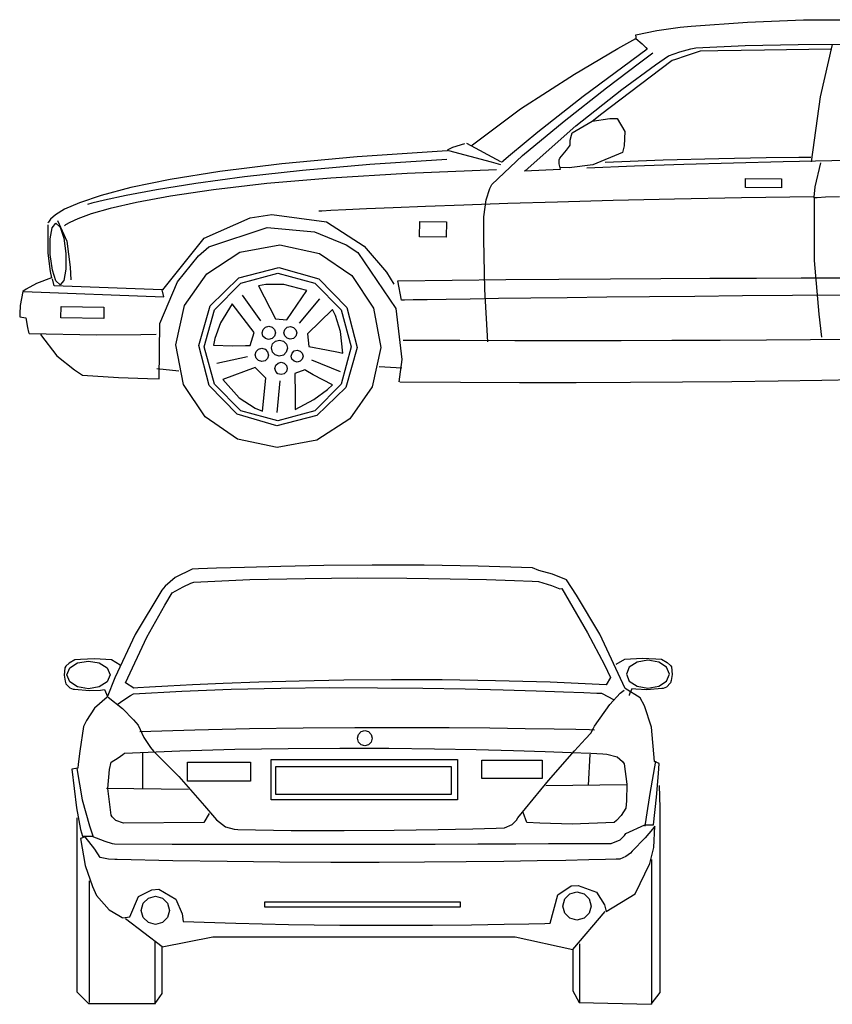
# Model space of a CAD drawing. Extents: x 1916 to 6593, y 3864 to 6862.
# Tile 1 of 2: x 1916 to 4390, y 3864 to 6862. Entities that reach past the tile are written whole.
import ezdxf

# ---------------------------------------------------------------- set-up
doc = ezdxf.new("R2010")
doc.units = 0
doc.header["$LTSCALE"] = 0.000394
doc.header["$MEASUREMENT"] = 0
doc.layers.add('LAYER_1', color=7, linetype='CONTINUOUS')

msp = doc.modelspace()

# ---------------------------------------------------------------- linework, layer by layer
at = {"layer": 'LAYER_1', "color": 7, "linetype": 'Continuous'}
for p, q in [((3856.5, 6829.5), (3927.4, 6838.7)), ((3927.4, 6838.7), (3960.9, 6842.1)), ((3960.9, 6842.1), (4132.6, 6854.9)), ((4132.6, 6854.9), (4302.8, 6861.1)), ((4302.8, 6861.1), (4467.5, 6862)), ((3792.3, 6816.3), (3856.5, 6829.5)), ((3794.6, 6801), (3792.3, 6816.3)), ((3737.6, 6774.2), (3791.9, 6804.9)), ((3791.9, 6804.9), (3811, 6788.6)), ((3811, 6788.6), (3822.5, 6776.9)), ((3822.5, 6776.9), (3826.3, 6772.5)), ((3959.3, 6773.3), (3974.4, 6776.5)), ((3974.4, 6776.5), (4125.4, 6783.3)), ((4125.4, 6783.3), (4286.7, 6786.8)), ((4286.7, 6786.8), (4450.9, 6787.8)), ((4390, 6786.8), (4353.7, 6627.5)), ((3605.3, 6695.9), (3737.6, 6774.2)), ((3826.3, 6772.5), (3632.1, 6628.3)), ((3803.3, 6730.6), (3843.6, 6760.6)), ((3852.1, 6724.6), (3891.6, 6752)), ((3891.6, 6752), (3925.8, 6764.5)), ((3942.3, 6751.1), (3912.9, 6741.2)), ((3925.8, 6764.5), (3959.3, 6773.3)), ((3988.2, 6765.9), (3942.3, 6751.1)), ((4042.2, 6767), (3988.2, 6765.9)), ((4184.4, 6769.4), (4042.2, 6767)), ((4385.6, 6772.4), (4184.4, 6769.4)), ((3703.2, 6654.5), (3803.3, 6730.6)), ((3749.8, 6649.7), (3852.1, 6724.6)), ((3902.5, 6737.6), (3773.2, 6639.5)), ((3912.9, 6741.2), (3902.5, 6737.6)), ((3441.1, 6590.2), (3605.3, 6695.9)), ((3632.1, 6628.3), (3493.7, 6519.5)), ((3574.3, 6553.5), (3703.2, 6654.5)), ((3609.1, 6538.6), (3749.8, 6649.7)), ((3773.2, 6639.5), (3688.8, 6575.4)), ((4353.7, 6627.5), (4326, 6429.2)), ((3291, 6477.6), (3441.1, 6590.2)), ((3688.8, 6575.4), (3658.7, 6552.5)), ((3447.3, 6448.5), (3574.3, 6553.5)), ((3454.6, 6402.2), (3609.1, 6538.6)), ((3598.3, 6517), (3658.8, 6552.7)), ((3658.8, 6552.7), (3712.4, 6561.5)), ((3712.4, 6561.5), (3735.4, 6560.7)), ((3735.4, 6560.7), (3758.7, 6521.5)), ((3493.7, 6519.5), (3410.8, 6450.9)), ((3592.6, 6494.7), (3596.1, 6509.9)), ((3596.1, 6509.9), (3598.3, 6517)), ((3758.7, 6521.5), (3756.7, 6478.4)), ((3270.4, 6483.5), (3234.1, 6472.6)), ((3276.6, 6486.5), (3380.4, 6429.9)), ((3581.4, 6464.6), (3590.3, 6476.7)), ((3590.3, 6476.7), (3592.1, 6480.1)), ((3592.1, 6480.1), (3592.6, 6494.7)), ((3756.7, 6478.4), (3751.2, 6458)), ((3217.1, 6463), (2943.4, 6444.2)), ((3219.7, 6465.5), (3217.1, 6463)), ((3234.1, 6472.6), (3219.7, 6465.5)), ((3221.1, 6464), (3286.8, 6446.1)), ((3286.8, 6446.1), (3351.2, 6428.9)), ((3353.3, 6360.6), (3447.3, 6448.5)), ((3410.8, 6450.9), (3383.2, 6427)), ((3560.3, 6440.7), (3581.4, 6464.6)), ((3751.2, 6458), (3661.1, 6420.4)), ((2714.1, 6422.7), (2525.5, 6399.5)), ((2943.4, 6444.2), (2714.1, 6422.7)), ((2982.1, 6421.1), (2776.7, 6402.9)), ((3216.8, 6436.5), (2982.1, 6421.1)), ((3351.2, 6428.9), (3380.3, 6421.2)), ((3558.4, 6423), (3559.1, 6435.6)), ((3562.7, 6406.5), (3558.4, 6423)), ((3559.1, 6435.6), (3560.3, 6440.7)), ((3661.1, 6420.4), (3589.3, 6411.2)), ((3642.4, 6411.1), (3788.4, 6416.8)), ((3698.2, 6428.4), (3875.4, 6435.2)), ((3788.4, 6416.8), (3938.1, 6421.8)), ((3875.4, 6435.2), (4044.9, 6439.7)), ((3938.1, 6421.8), (4089.5, 6426.1)), ((4044.9, 6439.7), (4188.6, 6442.2)), ((4089.5, 6426.1), (4240.5, 6429.8)), ((4188.6, 6442.2), (4288.1, 6443.3)), ((4240.5, 6429.8), (4389.1, 6433)), ((4288.1, 6443.3), (4325.3, 6443.6)), ((4354.3, 6426.2), (4337.2, 6353)), ((4389.1, 6433), (4533.2, 6435.6)), ((2525.5, 6399.5), (2373.5, 6375.2)), ((2776.7, 6402.9), (2600.2, 6383.1)), ((3095.8, 6394.1), (2863.7, 6379.6)), ((3367.6, 6405.3), (3095.8, 6394.1)), ((3451.7, 6402.3), (3562.7, 6406.5)), ((3589.3, 6411.2), (3560, 6412.2)), ((2373.5, 6375.2), (2254.1, 6350.8)), ((2452.2, 6362.8), (2332.1, 6343.5)), ((2600.2, 6383.1), (2452.2, 6362.8)), ((2668.3, 6362.8), (2506.4, 6344.3)), ((2863.7, 6379.6), (2668.3, 6362.8)), ((3347.8, 6348), (3353.3, 6360.6)), ((4126, 6351), (4126.3, 6378.5)), ((4126.3, 6378.5), (4236.1, 6377)), ((4236.1, 6377), (4235.8, 6349.6)), ((2163.5, 6327.1), (2097.6, 6304.8)), ((2254.1, 6350.8), (2163.5, 6327.1)), ((2239.5, 6326.2), (2173.9, 6312.4)), ((2332.1, 6343.5), (2239.5, 6326.2)), ((2506.4, 6344.3), (2375, 6325)), ((3336.8, 6313.5), (3347.8, 6348)), ((4235.8, 6349.6), (4126, 6351)), ((4337.2, 6353), (4333.8, 6322)), ((2097.6, 6304.8), (2052.6, 6284.7)), ((2134.9, 6303.1), (2122, 6299.8)), ((2173.9, 6312.4), (2134.9, 6303.1)), ((2271, 6305.8), (2191.4, 6287.3)), ((2375, 6325), (2271, 6305.8)), ((3268, 6297.7), (3151.4, 6293.5)), ((3402.1, 6302.1), (3268, 6297.7)), ((3328.8, 6262.2), (3336.8, 6313.5)), ((3553.9, 6306.6), (3402.1, 6302.1)), ((3723.1, 6311), (3553.9, 6306.6)), ((3909.8, 6315.2), (3723.1, 6311)), ((4113.7, 6319.1), (3909.8, 6315.2)), ((4335, 6322.6), (4113.7, 6319.1)), ((4333.8, 6322), (4334.8, 6315.6)), ((4334.8, 6315.6), (4335.1, 6128.6)), ((4334.9, 6319.6), (4335, 6322.6)), ((4343.9, 6320), (4334.9, 6319.6)), ((4370.1, 6321.3), (4343.9, 6320)), ((4412.5, 6323.1), (4370.1, 6321.3)), ((2024.5, 6267.7), (2009.3, 6254.5)), ((2052.6, 6284.7), (2024.5, 6267.7)), ((2133.1, 6270.4), (2093.1, 6255.8)), ((2191.4, 6287.3), (2133.1, 6270.4)), ((2617.4, 6258.3), (2684, 6268.5)), ((2684, 6268.5), (2849.6, 6246.3)), ((2836.1, 6279.5), (2827, 6279)), ((2863.3, 6281), (2836.1, 6279.5)), ((2908.5, 6283.2), (2863.3, 6281)), ((2971.6, 6286.1), (2908.5, 6283.2)), ((3052.6, 6289.6), (2971.6, 6286.1)), ((3151.4, 6293.5), (3052.6, 6289.6)), ((2001.8, 6237.7), (2001.7, 6150.9)), ((2003.1, 6246), (2001.9, 6243)), ((2009.3, 6254.5), (2003.1, 6246)), ((2014.9, 6228.7), (2026, 6242.4)), ((2026, 6242.4), (2038.9, 6230.3)), ((2031.2, 6250.6), (2059, 6188.1)), ((2055.7, 6237), (2052.2, 6234.4)), ((2068.3, 6244.4), (2055.7, 6237)), ((2093.1, 6255.8), (2068.3, 6244.4)), ((2477.1, 6197.3), (2617.4, 6258.3)), ((2849.6, 6246.3), (2965.2, 6172.2)), ((3133.4, 6200.9), (3134, 6247.3)), ((3134, 6247.3), (3215.3, 6246.3)), ((3215.3, 6246.3), (3214.7, 6199.8)), ((3329.2, 6193.9), (3328.8, 6262.2)), ((2008.7, 6194.4), (2014.9, 6228.7)), ((2038.9, 6230.3), (2049.8, 6197.2)), ((2491.7, 6170.2), (2669.7, 6228.9)), ((2669.7, 6228.9), (2813.6, 6216.3)), ((2813.6, 6216.3), (2910, 6176.6)), ((2008.6, 6146.8), (2008.7, 6194.4)), ((2049.8, 6197.2), (2056.3, 6150.1)), ((2059, 6188.1), (2069.6, 6108.8)), ((2352, 6039.4), (2477.1, 6197.3)), ((2586.1, 6153.7), (2707.7, 6176.4)), ((2707.7, 6176.4), (2828.7, 6150.5)), ((2910, 6176.6), (2945.1, 6153.6)), ((3214.7, 6199.8), (3133.4, 6200.9)), ((3332.3, 6041), (3329.2, 6193.9)), ((2001.7, 6150.9), (2008.6, 6095.3)), ((2015.2, 6099.7), (2008.6, 6146.8)), ((2056.3, 6150.1), (2056.3, 6102.5)), ((2460.7, 6142.7), (2491.7, 6170.2)), ((2486, 6088.7), (2586.1, 6153.7)), ((2828.7, 6150.5), (2927, 6082.9)), ((2945.1, 6153.6), (3061.4, 5983.1)), ((2965.2, 6172.2), (3033.1, 6093.4)), ((2396.4, 6063.4), (2460.7, 6142.7)), ((4335.1, 6128.6), (4348.9, 5965)), ((2008.6, 6095.3), (2012.9, 6075.7)), ((2026, 6066.5), (2015.2, 6099.7)), ((2056.3, 6102.5), (2050, 6068.2)), ((2069.6, 6108.8), (2071.2, 6069.7)), ((2417.7, 5991.5), (2486, 6088.7)), ((2583.4, 6076.5), (2705.3, 6107.8)), ((2588.8, 6059.7), (2701.5, 6090.5)), ((2701.5, 6090.5), (2814.1, 6059.7)), ((2705.3, 6107.8), (2826.4, 6073.2)), ((3033.1, 6093.4), (3055.2, 6056.6)), ((1966.4, 6058.3), (1935.8, 6041.8)), ((2012.9, 6075.7), (1966.4, 6058.3)), ((2020.6, 6051.8), (2015.6, 6073)), ((2038.9, 6054.5), (2026, 6066.5)), ((2050, 6068.2), (2038.9, 6054.5)), ((2342, 5937.2), (2396.4, 6063.4)), ((2495.8, 5991.1), (2583.4, 6076.5)), ((2508.6, 5978.9), (2588.8, 6059.7)), ((2814.1, 6059.7), (2894.3, 5978.9)), ((2826.4, 6073.2), (2911.8, 5985.6)), ((2927, 6082.9), (2992.7, 5983.9)), ((3067, 6066.9), (3232.5, 6068.9)), ((3078, 6007.9), (3067, 6066.9)), ((3232.5, 6068.9), (3396.1, 6070.6)), ((3396.1, 6070.6), (3557.3, 6072)), ((3557.3, 6072), (3715, 6073.2)), ((3715, 6073.2), (3868.5, 6074.1)), ((3868.5, 6074.1), (4017, 6074.9)), ((4017, 6074.9), (4159.6, 6075.4)), ((4159.6, 6075.4), (4295.6, 6075.8)), ((4295.6, 6075.8), (4424, 6076)), ((1924.8, 6034.5), (1917.5, 5992.2)), ((1935.8, 6041.8), (1924.8, 6034.5)), ((1927.5, 6034.4), (2354.4, 6018.2)), ((2349.4, 6039.4), (2020.6, 6051.8)), ((2354.4, 6018.2), (2349.4, 6039.4)), ((2665.4, 6055.3), (2642.9, 6051.9)), ((2642.9, 6051.9), (2695, 5951.7)), ((2720.5, 6055.4), (2665.4, 6055.3)), ((2789.8, 6037), (2720.5, 6055.4)), ((2729.5, 5948.4), (2789.8, 6037)), ((3341.2, 5881.6), (3332.3, 6041)), ((2562.9, 5996.7), (2526.8, 5939.3)), ((2629.5, 5909.3), (2562.9, 5996.7)), ((2593.5, 6023.7), (2648.7, 5945.1)), ((2828.4, 6011.9), (2766.9, 5937.8)), ((3087.1, 6008.1), (3078, 6007.9)), ((3113.6, 6008.6), (3087.1, 6008.1)), ((3156.5, 6009.3), (3113.6, 6008.6)), ((3214.9, 6010.2), (3156.5, 6009.3)), ((3287.8, 6011.3), (3214.9, 6010.2)), ((3374, 6012.6), (3287.8, 6011.3)), ((3472.7, 6014), (3374, 6012.6)), ((3582.8, 6015.4), (3472.7, 6014)), ((3703.3, 6016.8), (3582.8, 6015.4)), ((3833.2, 6018.3), (3703.3, 6016.8)), ((3971.5, 6019.6), (3833.2, 6018.3)), ((4117.2, 6020.9), (3971.5, 6019.6)), ((4269.3, 6022.1), (4117.2, 6020.9)), ((4426.8, 6023), (4269.3, 6022.1)), ((1917.5, 5992.2), (1915.7, 5966.4)), ((1915.7, 5966.4), (1915.9, 5957.6)), ((2041.2, 5954), (2041.7, 5988.8)), ((2041.7, 5988.8), (2172.3, 5987.1)), ((2172.3, 5987.1), (2171.9, 5952.3)), ((2391.5, 5871.9), (2417.7, 5991.5)), ((2461.2, 5870), (2495.8, 5991.1)), ((2478, 5865.5), (2508.6, 5978.9)), ((2868.4, 5979.7), (2792.4, 5905.7)), ((2877.1, 5961.2), (2868.4, 5979.7)), ((2894.3, 5978.9), (2924.9, 5865.5)), ((2911.8, 5985.6), (2943.1, 5863.7)), ((2992.7, 5983.9), (3015.7, 5863.6)), ((3061.4, 5983.1), (3079.5, 5827.4)), ((1915.9, 5957.6), (1934.4, 5954.7)), ((1934.4, 5954.7), (1939.1, 5924.6)), ((2171.9, 5952.3), (2041.2, 5954)), ((2340.5, 5769), (2342, 5937.2)), ((2526.8, 5939.3), (2510.3, 5890.9)), ((2695, 5951.7), (2729.5, 5948.4)), ((2892.7, 5913.1), (2877.1, 5961.2)), ((4348.9, 5965), (4357.6, 5894.9)), ((1939.1, 5924.6), (1942.9, 5910.4)), ((1942.9, 5910.4), (1944.4, 5906.9)), ((1944.4, 5906.9), (2150.8, 5902.5)), ((2617.5, 5870.5), (2629.5, 5909.3)), ((2654, 5909), (2656.9, 5919.1)), ((2656.6, 5898.8), (2654, 5909)), ((2656.9, 5919.1), (2664.3, 5926.3)), ((2664.3, 5926.3), (2674.5, 5928.9)), ((2674.5, 5928.9), (2684.6, 5926)), ((2684.6, 5926), (2691.8, 5918.7)), ((2694.4, 5908.5), (2691.5, 5898.3)), ((2691.8, 5918.7), (2694.4, 5908.5)), ((2720.4, 5908.8), (2723.1, 5918.6)), ((2722.9, 5899), (2720.4, 5908.8)), ((2723.1, 5918.6), (2730.2, 5925.5)), ((2730.2, 5925.5), (2740.1, 5928)), ((2740.1, 5928), (2749.9, 5925.2)), ((2749.9, 5925.2), (2756.7, 5918.2)), ((2759.3, 5908.3), (2756.5, 5898.5)), ((2756.7, 5918.2), (2759.3, 5908.3)), ((2792.4, 5905.7), (2796.2, 5866.7)), ((2899.8, 5846.6), (2892.7, 5913.1)), ((1978.8, 5903.8), (2029.3, 5838.4)), ((2150.8, 5902.5), (2284.3, 5903.1)), ((2284.3, 5903.1), (2331.7, 5904.4)), ((2510.3, 5890.9), (2506.4, 5870.6)), ((2663.8, 5891.4), (2656.6, 5898.8)), ((2673.9, 5888.5), (2663.8, 5891.4)), ((2684.1, 5891.2), (2673.9, 5888.5)), ((2691.5, 5898.3), (2684.1, 5891.2)), ((2685.8, 5874.8), (2694.7, 5883.5)), ((2694.7, 5883.5), (2707.1, 5886.7)), ((2707.1, 5886.7), (2719.4, 5883.1)), ((2719.4, 5883.1), (2728.1, 5874.2)), ((2729.8, 5891.9), (2722.9, 5899)), ((2739.6, 5889.1), (2729.8, 5891.9)), ((2749.4, 5891.6), (2739.6, 5889.1)), ((2756.5, 5898.5), (2749.4, 5891.6)), ((3084, 5886.4), (3255.6, 5885.8)), ((3255.6, 5885.8), (3423.8, 5885.5)), ((3423.8, 5885.5), (3587.9, 5885.4)), ((3587.9, 5885.4), (3747.3, 5885.6)), ((3747.3, 5885.6), (3901.3, 5886.1)), ((3901.3, 5886.1), (4049.1, 5886.7)), ((4049.1, 5886.7), (4190.3, 5887.5)), ((4190.3, 5887.5), (4323.9, 5888.4)), ((4323.9, 5888.4), (4449.5, 5889.4)), ((2414.5, 5751.6), (2391.5, 5871.9)), ((2492.6, 5748.1), (2461.2, 5870)), ((2508.6, 5752.1), (2478, 5865.5)), ((2506.4, 5870.6), (2564, 5868.9)), ((2564, 5868.9), (2603.1, 5869.7)), ((2603.1, 5869.7), (2617.5, 5870.5)), ((2632.9, 5841.5), (2635.8, 5851.6)), ((2635.8, 5851.6), (2643.2, 5858.8)), ((2643.2, 5858.8), (2653.4, 5861.4)), ((2653.4, 5861.4), (2663.5, 5858.5)), ((2663.5, 5858.5), (2670.7, 5851.2)), ((2670.7, 5851.2), (2673.3, 5841)), ((2682.2, 5862.5), (2685.8, 5874.8)), ((2685.4, 5850.1), (2682.2, 5862.5)), ((2694.1, 5841.1), (2685.4, 5850.1)), ((2727.7, 5849.5), (2718.8, 5840.8)), ((2731.3, 5861.8), (2727.7, 5849.5)), ((2728.1, 5874.2), (2731.3, 5861.8)), ((2742.5, 5837.9), (2745.1, 5846.9)), ((2745.1, 5846.9), (2751.6, 5853.3)), ((2751.6, 5853.3), (2760.7, 5855.7)), ((2760.7, 5855.7), (2769.8, 5853.1)), ((2769.8, 5853.1), (2776.2, 5846.5)), ((2776.2, 5846.5), (2778.5, 5837.4)), ((2796.2, 5866.7), (2849.9, 5856.7)), ((2849.9, 5856.7), (2886.4, 5849.4)), ((2886.4, 5849.4), (2899.8, 5846.6)), ((2924.9, 5865.5), (2894.3, 5752.1)), ((2943.1, 5863.7), (2908.5, 5742.6)), ((3015.7, 5863.6), (2989.5, 5744)), ((2029.3, 5838.4), (2082.5, 5795.5)), ((2609.8, 5836), (2515.8, 5815.6)), ((2635.6, 5831.3), (2632.9, 5841.5)), ((2642.7, 5823.9), (2635.6, 5831.3)), ((2652.9, 5821), (2642.7, 5823.9)), ((2663.1, 5823.7), (2652.9, 5821)), ((2670.4, 5830.8), (2663.1, 5823.7)), ((2673.3, 5841), (2670.4, 5830.8)), ((2706.4, 5837.6), (2694.1, 5841.1)), ((2695.6, 5809.7), (2702.5, 5816.4)), ((2702.5, 5816.4), (2712, 5818.8)), ((2718.8, 5840.8), (2706.4, 5837.6)), ((2712, 5818.8), (2721.4, 5816.1)), ((2721.4, 5816.1), (2728, 5809.3)), ((2744.8, 5828.8), (2742.5, 5837.9)), ((2751.2, 5822.2), (2744.8, 5828.8)), ((2760.3, 5819.6), (2751.2, 5822.2)), ((2769.4, 5822), (2760.3, 5819.6)), ((2775.9, 5828.3), (2769.4, 5822)), ((2778.5, 5837.4), (2775.9, 5828.3)), ((2804.3, 5826.2), (2891.8, 5790.5)), ((3079.5, 5827.4), (3069.9, 5759.3)), ((2082.5, 5795.5), (2107.2, 5780)), ((2333.4, 5799.6), (2400.4, 5792.9)), ((2632.4, 5802.6), (2533.9, 5766.4)), ((2665.2, 5770.4), (2632.4, 5802.6)), ((2693, 5800.3), (2695.6, 5809.7)), ((2695.4, 5790.8), (2693, 5800.3)), ((2702, 5784), (2695.4, 5790.8)), ((2727.8, 5790.4), (2720.9, 5783.8)), ((2730.4, 5799.8), (2727.8, 5790.4)), ((2728, 5809.3), (2730.4, 5799.8)), ((2783.8, 5796.2), (2753.3, 5785.1)), ((2787.2, 5793.6), (2783.8, 5796.2)), ((2809.4, 5780.7), (2787.2, 5793.6)), ((3010.4, 5806.3), (3079.6, 5801.9)), ((2107.2, 5780), (2217.1, 5773)), ((2217.1, 5773), (2304.7, 5769.7)), ((2304.7, 5769.7), (2340.5, 5769)), ((2533.9, 5766.4), (2584.1, 5710.3)), ((2655.2, 5669.6), (2665.2, 5770.4)), ((2708.3, 5762.6), (2698.4, 5666.1)), ((2711.5, 5781.3), (2702, 5784)), ((2720.9, 5783.8), (2711.5, 5781.3)), ((2753.3, 5785.1), (2754.5, 5720.8)), ((2868.2, 5750.4), (2809.4, 5780.7)), ((3072.9, 5759.5), (3258.5, 5758.1)), ((3258.5, 5758.1), (3437.9, 5757.5)), ((3437.9, 5757.5), (3610.6, 5757.4)), ((3610.6, 5757.4), (3776.2, 5758)), ((3776.2, 5758), (3934.1, 5759)), ((3934.1, 5759), (4084.1, 5760.4)), ((4084.1, 5760.4), (4225.6, 5762.2)), ((4225.6, 5762.2), (4358.3, 5764.3)), ((4358.3, 5764.3), (4481.7, 5766.6)), ((2480.2, 5652.6), (2414.5, 5751.6)), ((2577.9, 5660.5), (2492.6, 5748.1)), ((2588.8, 5671.3), (2508.6, 5752.1)), ((2811.9, 5705.4), (2852.7, 5736.2)), ((2894.3, 5752.1), (2814.1, 5671.3)), ((2908.5, 5742.6), (2820.9, 5657.3)), ((2852.7, 5736.2), (2868.2, 5750.4)), ((2989.5, 5744), (2921.2, 5646.7)), ((2584.1, 5710.3), (2633.1, 5679.2)), ((2754.5, 5720.8), (2754.8, 5685.9)), ((2754.8, 5675.5), (2811.9, 5705.4)), ((2701.5, 5640.5), (2588.8, 5671.3)), ((2633.1, 5679.2), (2655.2, 5669.6)), ((2814.1, 5671.3), (2701.5, 5640.5)), ((2754.8, 5685.9), (2754.8, 5675.5)), ((2578.6, 5585), (2480.2, 5652.6)), ((2699, 5625.9), (2577.9, 5660.5)), ((2820.9, 5657.3), (2699, 5625.9)), ((2921.2, 5646.7), (2821.1, 5581.8)), ((2699.5, 5559.1), (2578.6, 5585)), ((2821.1, 5581.8), (2699.5, 5559.1)), ((2441.3, 5189), (2389.1, 5163.6)), ((2460.6, 5189.8), (2441.3, 5189)), ((2515.2, 5191.9), (2460.6, 5189.8)), ((2600.3, 5194.6), (2515.2, 5191.9)), ((2711, 5197.5), (2600.3, 5194.6)), ((2842.4, 5199.9), (2711, 5197.5)), ((2989.6, 5201.2), (2842.4, 5199.9)), ((3147.8, 5201), (2989.6, 5201.2)), ((3312, 5198.6), (3147.8, 5201)), ((3477.4, 5193.4), (3312, 5198.6)), ((3496.5, 5184.7), (3477.4, 5193.4)), ((2389.1, 5163.6), (2358.8, 5137.5)), ((2446, 5149.8), (2617, 5157.1)), ((2617, 5157.1), (2785.2, 5161.1)), ((2785.2, 5161.1), (2945.9, 5162.5)), ((2945.9, 5162.5), (3094.6, 5161.9)), ((3094.6, 5161.9), (3226.6, 5159.9)), ((3226.6, 5159.9), (3337.3, 5157.3)), ((3337.3, 5157.3), (3422.1, 5154.6)), ((3538.5, 5174), (3496.5, 5184.7)), ((3580.7, 5156.2), (3538.5, 5174)), ((3611.6, 5110.2), (3580.7, 5156.2)), ((2358.8, 5137.5), (2349, 5125.6)), ((2380.2, 5116.9), (2413.1, 5135.2)), ((2413.1, 5135.2), (2436.9, 5146.1)), ((2436.9, 5146.1), (2446, 5149.8)), ((3422.1, 5154.6), (3476.3, 5152.5)), ((3476.3, 5152.5), (3495.5, 5151.7)), ((3495.5, 5151.7), (3534.9, 5139.3)), ((3534.9, 5139.3), (3561.1, 5129.4)), ((3561.1, 5129.4), (3567.2, 5130.6)), ((3567.2, 5130.6), (3644.5, 4995.7)), ((2349, 5125.6), (2267.2, 4989.8)), ((2357.3, 5079.9), (2380.2, 5116.9)), ((3682.1, 4990.8), (3611.6, 5110.2)), ((2302.7, 4982.1), (2357.3, 5079.9)), ((2267.2, 4989.8), (2205.9, 4858.5)), ((2237.7, 4842.8), (2302.7, 4982.1)), ((3644.5, 4995.7), (3696.3, 4897.3)), ((3759.2, 4825.6), (3682.1, 4990.8)), ((3759, 4914.8), (3810.9, 4917.9)), ((3810.9, 4917.9), (3852.8, 4916.4)), ((3852.8, 4916.4), (3870.1, 4914.8)), ((2053.2, 4889.1), (2051.4, 4865.8)), ((2056.2, 4893.4), (2053.2, 4889.1)), ((2066, 4902.9), (2056.2, 4893.4)), ((2059.5, 4867.1), (2068.5, 4888.4)), ((2083.9, 4912.5), (2066, 4902.9)), ((2068.5, 4888.4), (2092.1, 4903.5)), ((2101.2, 4914), (2083.9, 4912.5)), ((2092.1, 4903.5), (2125.2, 4909.3)), ((2143.2, 4915.6), (2101.2, 4914)), ((2125.2, 4909.3), (2158.2, 4903.5)), ((2195, 4912.5), (2143.2, 4915.6)), ((2158.2, 4903.5), (2181.8, 4888.4)), ((2181.8, 4888.4), (2190.8, 4867.1)), ((2221.5, 4897.1), (2195, 4912.5)), ((3696.3, 4897.3), (3715.2, 4859.2)), ((3732.5, 4899.4), (3759, 4914.8)), ((3772.2, 4890.7), (3763.2, 4869.4)), ((3795.8, 4905.9), (3772.2, 4890.7)), ((3828.9, 4911.6), (3795.8, 4905.9)), ((3861.9, 4905.9), (3828.9, 4911.6)), ((3885.5, 4890.7), (3861.9, 4905.9)), ((3870.1, 4914.8), (3888, 4905.2)), ((3894.5, 4869.4), (3885.5, 4890.7)), ((3888, 4905.2), (3897.8, 4895.7)), ((3897.8, 4895.7), (3900.8, 4891.5)), ((3900.8, 4891.5), (3902.6, 4868.2)), ((2051.4, 4865.8), (2054.2, 4847.6)), ((2068.5, 4845.8), (2059.5, 4867.1)), ((2205.9, 4858.5), (2181.7, 4799.7)), ((2190.8, 4867.1), (2181.8, 4845.8)), ((3715.2, 4859.2), (3701.5, 4837.3)), ((3763.2, 4869.4), (3772.2, 4848.1)), ((3885.5, 4848.1), (3894.5, 4869.4)), ((3902.6, 4868.2), (3899.8, 4849.9)), ((2054.2, 4847.6), (2056.4, 4840.3)), ((2056.4, 4840.3), (2068.5, 4827.8)), ((2092.1, 4830.6), (2068.5, 4845.8)), ((2068.5, 4827.8), (2078.3, 4823.7)), ((2125.2, 4824.9), (2092.1, 4830.6)), ((2158.2, 4830.6), (2125.2, 4824.9)), ((2181.8, 4845.8), (2158.2, 4830.6)), ((2263.6, 4827.2), (2237.7, 4842.8)), ((2275.7, 4828), (2263.6, 4827.2)), ((2310.6, 4830.1), (2275.7, 4828)), ((2366.7, 4833.3), (2310.6, 4830.1)), ((2442.2, 4837), (2366.7, 4833.3)), ((2535.2, 4841), (2442.2, 4837)), ((2644.1, 4844.9), (2535.2, 4841)), ((2559.7, 4823.6), (2711, 4826.9)), ((2767.1, 4848.2), (2644.1, 4844.9)), ((2711, 4826.9), (2860.6, 4828.3)), ((2902.4, 4850.7), (2767.1, 4848.2)), ((2860.6, 4828.3), (3005.7, 4828.2)), ((3048.2, 4852), (2902.4, 4850.7)), ((3005.7, 4828.2), (3143.7, 4826.9)), ((3202.8, 4851.7), (3048.2, 4852)), ((3143.7, 4826.9), (3272, 4824.6)), ((3364.4, 4849.3), (3202.8, 4851.7)), ((3531.2, 4844.7), (3364.4, 4849.3)), ((3701.5, 4837.3), (3531.2, 4844.7)), ((3772.2, 4848.1), (3795.8, 4833)), ((3795.8, 4833), (3828.9, 4827.2)), ((3828.9, 4827.2), (3861.9, 4833)), ((3861.9, 4833), (3885.5, 4848.1)), ((3885.5, 4830.2), (3875.7, 4826)), ((3897.7, 4842.6), (3885.5, 4830.2)), ((3899.8, 4849.9), (3897.7, 4842.6)), ((2078.3, 4823.7), (2082.3, 4823.3)), ((2082.3, 4823.3), (2128.3, 4819.6)), ((2128.3, 4819.6), (2161.6, 4821.1)), ((2181.7, 4799.7), (2143.8, 4766.3)), ((2161.6, 4821.1), (2174.4, 4822.7)), ((2174.4, 4822.7), (2180, 4808.8)), ((2180, 4808.8), (2182, 4803.4)), ((2182, 4803.4), (2182.3, 4802.5)), ((2185.6, 4798.9), (2228.6, 4764.7)), ((2233.1, 4791.6), (2253.2, 4804.4)), ((2253.2, 4804.4), (2262.4, 4809.9)), ((2262.4, 4809.9), (2409.3, 4818)), ((2409.3, 4818), (2559.7, 4823.6)), ((3272, 4824.6), (3387.8, 4821.8)), ((3387.8, 4821.8), (3488.5, 4818.8)), ((3488.5, 4818.8), (3571.5, 4815.9)), ((3571.5, 4815.9), (3634.1, 4813.4)), ((3634.1, 4813.4), (3673.6, 4811.6)), ((3673.6, 4811.6), (3687.3, 4811)), ((3687.3, 4811), (3708.4, 4800.8)), ((3708.4, 4800.8), (3721.6, 4793.5)), ((3712.4, 4777.4), (3744.4, 4811.3)), ((3744.4, 4811.3), (3756.3, 4820.9)), ((3805.3, 4796.8), (3759.2, 4825.6)), ((3772, 4805.7), (3771.7, 4804.9)), ((3774, 4811.1), (3772, 4805.7)), ((3779.6, 4825.1), (3774, 4811.1)), ((3792.4, 4823.4), (3779.6, 4825.1)), ((3825.7, 4821.9), (3792.4, 4823.4)), ((3818.7, 4773.1), (3805.3, 4796.8)), ((3871.7, 4825.6), (3825.7, 4821.9)), ((3875.7, 4826), (3871.7, 4825.6)), ((2213, 4777), (2233.1, 4791.6)), ((3665.8, 4711.2), (3712.4, 4777.4)), ((3721.6, 4793.5), (3726.1, 4790.7)), ((3839.3, 4708), (3818.7, 4773.1)), ((2143.8, 4766.3), (2118.7, 4728.3)), ((2228.6, 4764.7), (2262.4, 4729.9)), ((2109.6, 4710.3), (2098.7, 4635.1)), ((2118.7, 4728.3), (2109.6, 4710.3)), ((2262.4, 4729.9), (2276.1, 4714)), ((2276.1, 4714), (2294.2, 4676.3)), ((2778.9, 4706), (2936.5, 4707.2)), ((2936.5, 4707.2), (3085.6, 4707.3)), ((3085.6, 4707.3), (3223.5, 4706.8)), ((3223.5, 4706.8), (3347.5, 4705.7)), ((3663.6, 4704.9), (3665.8, 4711.2)), ((3848.6, 4603.6), (3839.3, 4708)), ((2281.6, 4694.8), (2448.7, 4700.1)), ((2448.7, 4700.1), (2615.4, 4703.7)), ((2615.4, 4703.7), (2778.9, 4706)), ((2944.9, 4674.2), (2947.9, 4686)), ((2947.9, 4686), (2955.8, 4694.3)), ((2955.8, 4694.3), (2966.8, 4697.5)), ((2966.8, 4697.5), (2977.9, 4694.3)), ((2977.9, 4694.3), (2985.8, 4686)), ((2985.8, 4686), (2988.8, 4674.2)), ((3347.5, 4705.7), (3455, 4704.3)), ((3455, 4704.3), (3543.2, 4702.9)), ((3543.2, 4702.9), (3609.6, 4701.6)), ((3609.6, 4701.6), (3651.3, 4700.6)), ((3638.4, 4672.8), (3655.3, 4690.1)), ((3651.3, 4700.6), (3665.8, 4700.3)), ((3655.3, 4690.1), (3663.6, 4704.9)), ((2294.2, 4676.3), (2313.6, 4646.5)), ((2313.6, 4646.5), (2322.7, 4634.5)), ((2947.9, 4662.5), (2944.9, 4674.2)), ((2955.8, 4654.1), (2947.9, 4662.5)), ((2966.8, 4650.9), (2955.8, 4654.1)), ((2977.9, 4654.1), (2966.8, 4650.9)), ((2985.8, 4662.5), (2977.9, 4654.1)), ((2988.8, 4674.2), (2985.8, 4662.5)), ((3605.2, 4635.9), (3638.4, 4672.8)), ((2098.7, 4635.1), (2093.6, 4595.2)), ((2215.5, 4614.8), (2229.8, 4624.9)), ((2229.8, 4624.9), (2235, 4629)), ((2235, 4629), (2403.6, 4635.9)), ((2289.8, 4629), (2289.8, 4522.1)), ((2322.7, 4634.5), (2400.4, 4557.3)), ((2403.6, 4635.9), (2570.4, 4640.6)), ((2570.4, 4640.6), (2733.4, 4643.2)), ((2733.4, 4643.2), (2890.5, 4644.1)), ((2890.5, 4644.1), (3039.6, 4643.6)), ((3039.6, 4643.6), (3178.8, 4642.1)), ((3178.8, 4642.1), (3306, 4639.7)), ((3306, 4639.7), (3419.2, 4636.9)), ((3419.2, 4636.9), (3516.4, 4633.9)), ((3516.4, 4633.9), (3595.5, 4631)), ((3526.3, 4545.3), (3605.2, 4635.9)), ((3595.5, 4631), (3654.6, 4628.6)), ((3652.1, 4626.2), (3646.6, 4530.3)), ((3654.6, 4628.6), (3691.5, 4626.9)), ((3691.5, 4626.9), (3704.2, 4626.2)), ((3704.2, 4626.2), (3734.8, 4617.2)), ((3734.8, 4617.2), (3751.3, 4603.3)), ((2093.6, 4595.2), (2092.3, 4583.4)), ((2189, 4579.1), (2193.8, 4601.6)), ((2193.8, 4601.6), (2215.5, 4614.8)), ((2426.8, 4601.6), (2618.7, 4601.6)), ((2426.8, 4544), (2426.8, 4601.6)), ((2618.7, 4601.6), (2618.7, 4544)), ((2681.8, 4609.8), (3249.2, 4609.8)), ((2681.8, 4486.4), (2681.8, 4609.8)), ((2695.5, 4587.9), (3230, 4587.9)), ((2695.5, 4502.9), (2695.5, 4587.9)), ((3230, 4587.9), (3230, 4502.9)), ((3249.2, 4609.8), (3249.2, 4486.4)), ((3323.2, 4607.1), (3506.8, 4607.1)), ((3323.2, 4552.2), (3323.2, 4607.1)), ((3506.8, 4607.1), (3506.8, 4552.2)), ((3751.3, 4603.3), (3756.3, 4596.1)), ((3756.3, 4596.1), (3765, 4534.5)), ((3852.2, 4604.3), (3835.2, 4505.6)), ((3863, 4597.8), (3848.6, 4603.6)), ((3861.1, 4567.2), (3863, 4597.8)), ((2092.3, 4583.4), (2075, 4580.5)), ((2075, 4580.5), (2088.4, 4462.1)), ((2089.7, 4582.4), (2106.1, 4486.9)), ((2184.1, 4520.8), (2189, 4579.1)), ((2400.4, 4557.3), (2478.8, 4468.6)), ((3855.3, 4494.9), (3861.1, 4567.2)), ((2618.7, 4544), (2426.8, 4544)), ((3506.8, 4552.2), (3323.2, 4552.2)), ((3432.8, 4431.6), (3526.3, 4545.3)), ((3517.8, 4530.3), (3764.5, 4533)), ((3765, 4534.5), (3764, 4483.2)), ((3865.9, 4461.9), (3864.6, 4530.1)), ((2180.1, 4522.1), (2429.6, 4519.3)), ((2193.8, 4439.8), (2184.1, 4520.8)), ((3230, 4502.9), (2695.5, 4502.9)), ((3835.2, 4505.6), (3823.6, 4434.4)), ((2106.1, 4486.9), (2128.1, 4407.4)), ((2478.8, 4468.6), (2514.6, 4426.1)), ((3249.2, 4486.4), (2681.8, 4486.4)), ((3764, 4483.2), (3761.8, 4461.8)), ((3845.7, 4410.4), (3855.3, 4494.9)), ((2088.4, 4462.1), (2101.1, 4396.2)), ((2197.1, 4434.7), (2193.8, 4439.8)), ((2492.6, 4445.3), (2476.2, 4417.9)), ((3460.2, 4417.9), (3449.3, 4448.1)), ((3747.7, 4439.4), (3732.9, 4423.8)), ((3761.8, 4461.8), (3747.7, 4439.4)), ((3865.9, 3899.8), (3865.9, 4461.9)), ((2089.7, 4431.6), (2089.7, 3902.6)), ((2128.1, 4407.4), (2139, 4374.1)), ((2208.9, 4424), (2197.1, 4434.7)), ((2232.2, 4415.2), (2208.9, 4424)), ((2476.2, 4417.9), (2232.2, 4415.2)), ((2514.6, 4426.1), (2542.6, 4404.9)), ((3391.7, 4401.5), (3415.8, 4411.7)), ((3415.8, 4411.7), (3428.9, 4425)), ((3428.9, 4425), (3432.8, 4431.6)), ((3499.9, 4415.5), (3460.2, 4417.9)), ((3598.7, 4413), (3499.9, 4415.5)), ((3726.1, 4417.9), (3598.7, 4413)), ((3732.9, 4423.8), (3726.1, 4417.9)), ((3762.1, 4384.4), (3819.7, 4410.4)), ((3823.6, 4434.4), (3819.3, 4406.9)), ((3819.7, 4410.4), (3838, 4410.4)), ((3838, 4410.4), (3844.7, 4410.4)), ((3849.5, 4406.9), (3842.7, 4397.4)), ((3844.7, 4410.4), (3845.7, 4410.4)), ((3846.7, 4341.2), (3849.5, 4406.9)), ((2101.1, 4396.2), (2106.7, 4375.8)), ((2542.6, 4404.9), (2568.8, 4397.1)), ((2568.8, 4397.1), (2580.3, 4396)), ((2580.3, 4396), (2742.7, 4393.7)), ((2742.7, 4393.7), (2904.2, 4393.5)), ((2904.2, 4393.5), (3056.2, 4394.7)), ((3056.2, 4394.7), (3189.8, 4396.7)), ((3189.8, 4396.7), (3296.1, 4398.9)), ((3296.1, 4398.9), (3366.3, 4400.7)), ((3366.3, 4400.7), (3391.7, 4401.5)), ((3743.9, 4364.6), (3758, 4377.9)), ((3758, 4377.9), (3762.1, 4384.4)), ((3842.7, 4397.4), (3820.7, 4370.8)), ((2115.6, 4373.9), (2100.6, 4368.6)), ((2100.6, 4368.6), (2114.7, 4287.3)), ((2106.7, 4375.8), (2135.6, 4375.8)), ((2145, 4336.1), (2115.6, 4373.9)), ((2135.6, 4375.8), (2175.3, 4360.8)), ((2175.3, 4360.8), (2197.7, 4354.2)), ((2197.7, 4354.2), (2204.8, 4352.7)), ((2204.8, 4352.7), (2380.5, 4352.2)), ((2380.5, 4352.2), (2553.7, 4351.8)), ((2553.7, 4351.8), (2722.2, 4351.7)), ((2722.2, 4351.7), (2884.2, 4351.8)), ((2884.2, 4351.8), (3037.7, 4351.9)), ((3037.7, 4351.9), (3180.5, 4352.2)), ((3180.5, 4352.2), (3310.8, 4352.5)), ((3310.8, 4352.5), (3426.5, 4352.9)), ((3426.5, 4352.9), (3525.7, 4353.3)), ((3525.7, 4353.3), (3606.3, 4353.6)), ((3606.3, 4353.6), (3666.3, 4353.9)), ((3666.3, 4353.9), (3703.8, 4354.1)), ((3703.8, 4354.1), (3716.8, 4354.2)), ((3716.8, 4354.2), (3743.9, 4364.6)), ((3820.7, 4370.8), (3781, 4330.2)), ((2160.9, 4311), (2145, 4336.1)), ((3775.5, 4324.7), (3761.7, 4313.9)), ((3781, 4330.2), (3775.5, 4324.7)), ((3834.7, 4292.5), (3846.7, 4341.2)), ((2114.7, 4287.3), (2137.8, 4222.4)), ((2186.6, 4305.9), (2160.9, 4311)), ((2205.6, 4305.1), (2186.6, 4305.9)), ((2213, 4305.5), (2205.6, 4305.1)), ((2381.7, 4301.5), (2213, 4305.5)), ((2213, 4305.5), (2213, 4305.5)), ((2547.2, 4298.7), (2381.7, 4301.5)), ((2708.1, 4296.9), (2547.2, 4298.7)), ((2862.9, 4296.1), (2708.1, 4296.9)), ((3010, 4296.1), (2862.9, 4296.1)), ((3148, 4296.7), (3010, 4296.1)), ((3275.3, 4297.8), (3148, 4296.7)), ((3390.5, 4299.3), (3275.3, 4297.8)), ((3492.1, 4300.9), (3390.5, 4299.3)), ((3578.6, 4302.5), (3492.1, 4300.9)), ((3648.5, 4304.1), (3578.6, 4302.5)), ((3700.2, 4305.4), (3648.5, 4304.1)), ((3732.4, 4306.3), (3700.2, 4305.4)), ((3743.4, 4306.6), (3732.4, 4306.3)), ((3761.7, 4313.9), (3743.4, 4306.6)), ((3790.3, 4200.7), (3834.7, 4292.5)), ((3841.3, 3864.2), (3841.3, 4305.5)), ((2128.1, 3869.7), (2128.1, 4239.8)), ((2137.8, 4222.4), (2150, 4195.9)), ((2277.8, 4192.3), (2318.2, 4213.1)), ((2318.2, 4213.1), (2339.1, 4215.1)), ((2339.1, 4215.1), (2391.2, 4184.6)), ((3531.5, 4110.9), (3554.8, 4198)), ((3554.8, 4198), (3595.1, 4224.8)), ((3575.6, 4185.2), (3591, 4200.7)), ((3591, 4200.7), (3612.7, 4206.6)), ((3595.1, 4224.8), (3616.5, 4226)), ((3612.7, 4206.6), (3634.4, 4200.7)), ((3616.5, 4226), (3672.6, 4205.4)), ((3634.4, 4200.7), (3649.9, 4185.2)), ((3672.6, 4205.4), (3696.5, 4167.1)), ((3701.5, 4146.5), (3790.3, 4200.7)), ((2150, 4195.9), (2188.4, 4152)), ((2251.4, 4130.1), (2277.8, 4192.3)), ((2286.1, 4150), (2292, 4171.7)), ((2292, 4171.7), (2307.5, 4187.1)), ((2307.5, 4187.1), (2329.2, 4193)), ((2329.2, 4193), (2350.9, 4187.1)), ((2350.9, 4187.1), (2366.3, 4171.7)), ((2366.3, 4171.7), (2372.2, 4150)), ((2391.2, 4184.6), (2410.4, 4139.5)), ((2662.6, 4176.7), (3257.4, 4176.7)), ((2662.6, 4160.2), (2662.6, 4176.7)), ((3257.4, 4176.7), (3257.4, 4160.2)), ((3569.7, 4163.5), (3575.6, 4185.2)), ((3649.9, 4185.2), (3655.8, 4163.5)), ((3696.5, 4167.1), (3701.5, 4146.5)), ((2188.4, 4152), (2217.3, 4134.7)), ((2292, 4128.3), (2286.1, 4150)), ((2372.2, 4150), (2366.3, 4128.3)), ((2410.4, 4139.5), (2413.1, 4116.4)), ((3257.4, 4160.2), (2662.6, 4160.2)), ((3575.6, 4141.8), (3569.7, 4163.5)), ((3591, 4126.3), (3575.6, 4141.8)), ((3600, 4031.4), (3698.7, 4146.5)), ((3649.9, 4141.8), (3634.4, 4126.3)), ((3655.8, 4163.5), (3649.9, 4141.8)), ((2217.3, 4134.7), (2228, 4128.3)), ((2228, 4128.3), (2229.5, 4127.4)), ((2229.5, 4127.4), (2251.4, 4130.1)), ((2350.1, 4039.6), (2237.7, 4124.6)), ((2307.5, 4112.8), (2292, 4128.3)), ((2329.2, 4106.9), (2307.5, 4112.8)), ((2350.9, 4112.8), (2329.2, 4106.9)), ((2366.3, 4128.3), (2350.9, 4112.8)), ((2413.1, 4116.4), (2574.3, 4110.9)), ((2574.3, 4110.9), (2734.7, 4107.4)), ((2734.7, 4107.4), (2890.4, 4105.5)), ((3291.8, 4106.5), (3391, 4107.9)), ((3391, 4107.9), (3466.5, 4109.4)), ((3466.5, 4109.4), (3514.6, 4110.5)), ((3514.6, 4110.5), (3531.5, 4110.9)), ((3612.7, 4120.5), (3591, 4126.3)), ((3634.4, 4126.3), (3612.7, 4120.5)), ((2890.4, 4105.5), (3037.7, 4105)), ((3037.7, 4105), (3172.8, 4105.4)), ((3172.8, 4105.4), (3291.8, 4106.5)), ((2328.2, 3864.2), (2328.2, 4056.2)), ((2350.1, 4039.6), (2503.6, 4069.8)), ((2503.6, 4069.8), (3424.6, 4069.8)), ((3424.6, 4069.8), (3600, 4031.4)), ((3622, 3869.7), (3622, 4047.9)), ((2350.1, 3897.1), (2350.1, 4039.6)), ((3600, 4031.4), (3600, 3905.3)), ((2089.7, 3902.6), (2125.3, 3866.9)), ((2328.2, 3866.9), (2350.1, 3897.1)), ((3600, 3905.3), (3619.2, 3869.7)), ((3838.5, 3864.2), (3865.9, 3899.8)), ((3619.2, 3869.7), (3838.5, 3864.2)), ((2125.3, 3866.9), (2328.2, 3866.9))]:
    msp.add_line(p, q, dxfattribs=at)

doc.saveas('drawing.dxf')
